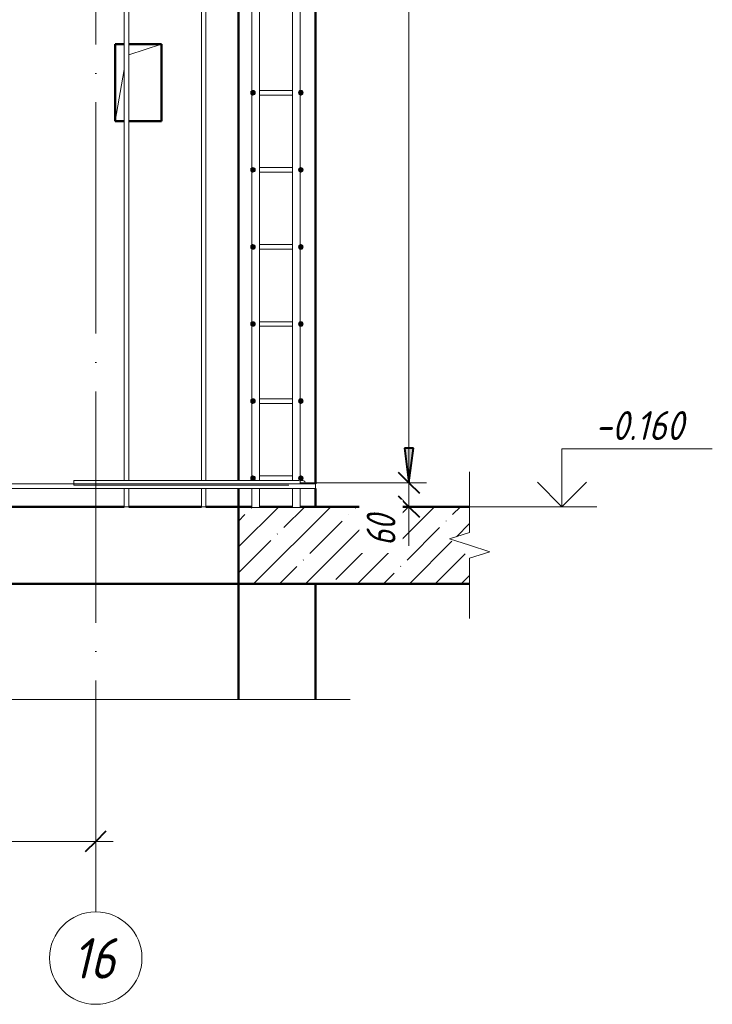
# Model space of a CAD drawing. Header units: millimetres. Extents: x -17457 to 38668, y -1477 to 6786.
# Tile 85 of 104: x 30072 to 31869, y -1451 to 1103. Entities that reach past the tile are written whole.
import ezdxf

# ---------------------------------------------------------------- set-up
doc = ezdxf.new("R2010")
doc.units = ezdxf.units.MM
doc.linetypes.add('ADSK_Линия сетки', pattern=[750, 600, -75, 0, -75])
doc.linetypes.add('ADSK_Невидимые', pattern=[150, 90, -60])
for name, color, linetype, lineweight in [('A-____-____-DIMS', 211, 'Continuous', 9), ('A-____-____-DIMS-30', 211, 'Continuous', 9), ('A-____-NOTE-TEXT', 131, 'Continuous', 20), ('A-DETL-GENF-HDLN', 90, 'ADSK_Невидимые', 20), ('A-DETL-GENF-OTLN', 92, 'Continuous', 20), ('A-DOOR-____-OTLN', 31, 'Continuous', 20), ('A-FLOR-____-MCUT', 192, 'Continuous', 50), ('A-FLOR-____-OTLN', 192, 'Continuous', 20), ('A-FLOR-____-PATT', 8, 'Continuous', 50), ('A-WALL-____-MCUT', 113, 'Continuous', 50), ('A-WALL-____-OTLN', 113, 'Continuous', 20), ('G-____-____-DIMS', 111, 'Continuous', 9), ('S-GRID-____-IDEN', 1, 'Continuous', 20), ('S-GRID-____-OTLN', 1, 'Continuous', 9), ('S-RBAR-____-MCUT', 171, 'Continuous', 20), ('S-RBAR-____-OTLN', 171, 'Continuous', 100)]:
    doc.layers.add(name, color=color, linetype=linetype, lineweight=lineweight)
doc.styles.add('GOST Common_I', font='GOST Common Italic.ttf', dxfattribs={"width": 0.9, "height": 105})
doc.styles.add('GOST Common_I_1', font='GOST Common Italic.ttf', dxfattribs={"width": 0.8, "height": 75})
doc.styles.add('GOST Common_I_2', font='GOST Common Italic.ttf', dxfattribs={"width": 0.9, "height": 75})
doc.dimstyles.new('ADSK_Для_арматуры_Основной_2_5_мм_шаг_кол-во_Стрелки_точный', dxfattribs={"dimscale": 304.8, "dimtxt": 0.247469, "dimasz": 0.295276, "dimexe": 0.147638, "dimexo": 0.000484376, "dimgap": 0.03937, "dimtad": 1, "dimdec": 0, "dimlfac": 304.8, "dimdsep": 46, "dimtxsty": 'GOST Common_I_1', "dimsah": 1, "dimcen": 0.09, "dimdle": 0.147638, "dimazin": 0, "dimtfac": 1, "dimtdec": 4, "dimtix": 1, "dimtmove": 0, "dimatfit": 3, "dimfxl": 1, "dimtvp": 1, "dimtfill": 1, "dimtolj": 1, "dimtzin": 0, "dimarcsym": 2})
doc.dimstyles.new('ADSK_Округление_5мм__Узкий_', dxfattribs={"dimscale": 304.8, "dimtxt": 0.247469, "dimasz": 0.177165, "dimexe": 0.147638, "dimexo": 0.000322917, "dimgap": 0.03937, "dimtad": 1, "dimdec": 0, "dimlfac": 304.8, "dimrnd": 5, "dimdsep": 46, "dimtxsty": 'GOST Common_I_1', "dimblk1": 'OBLIQUE', "dimblk2": 'OBLIQUE', "dimsah": 1, "dimcen": 0.09, "dimdle": 0.147638, "dimazin": 0, "dimtfac": 1, "dimtdec": 4, "dimtix": 1, "dimtmove": 1, "dimatfit": 3, "dimfxl": 1, "dimtvp": 1, "dimtfill": 1, "dimtolj": 1, "dimtzin": 0, "dimlwd": 20, "dimlwe": 20, "dimarcsym": 2})
doc.dimstyles.new('ADSK_Округление_5мм__Узкий__1', dxfattribs={"dimscale": 304.8, "dimtxt": 0.247469, "dimasz": 0.177165, "dimexe": 0.147638, "dimexo": 0.000322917, "dimgap": 0.03937, "dimtad": 1, "dimdec": 0, "dimlfac": 304.8, "dimrnd": 5, "dimdsep": 46, "dimtxsty": 'GOST Common_I_1', "dimblk1": 'OBLIQUE', "dimblk2": 'OBLIQUE', "dimsah": 1, "dimcen": 0.09, "dimdle": 0.147638, "dimazin": 0, "dimtfac": 1, "dimtdec": 4, "dimtix": 1, "dimtmove": 0, "dimatfit": 3, "dimfxl": 1, "dimtvp": 1, "dimtfill": 1, "dimtolj": 1, "dimtzin": 0, "dimlwd": 20, "dimlwe": 20, "dimarcsym": 2})

# ---------------------------------------------------------------- blocks, each defined once
blk = doc.blocks.new('ADSK_Дверь_ПроемПрямоугольный - ADSK_Дверь_ПроемПрямоугольный-1820392-КЖ1_Р_ВЭ1_Армирование_15')
at = {"layer": 'A-DETL-GENF-HDLN'}
for p, q in [((-49949.7, 840), (-49949.7, 1040)), ((-49949.7, 1040), (-49926, 1040)), ((-49914, 1040), (-49829.7, 1040)), ((-49829.7, 1040), (-49829.7, 840))]:
    blk.add_line(p, q, dxfattribs=at)
at = {"layer": 'A-DETL-GENF-OTLN'}
for p, q in [((-49914, 1011.9), (-49829.7, 1040)), ((-49949.7, 840), (-49926, 974.5))]:
    blk.add_line(p, q, dxfattribs=at)
blk = doc.blocks.new('ADSK_Обрыв_Линия - ADSK_Обрыв_линия-1072157-КЖ1_Р_ВЭ1_Армирование_15')
at = {"layer": 'A-DETL-GENF-OTLN'}
for p, q in [((-49030, 4100), (-49030, 4033)), ((-49030, 3966.2), (-49030, 3900))]:
    blk.add_line(p, q, dxfattribs=at)
blk = doc.blocks.new('ADSK_Обрыв_Линия - ADSK_Обрыв_линия-1417619-КЖ1_Р_ВЭ1_Армирование_15')
at = {"layer": 'A-DETL-GENF-OTLN'}
for p, q in [((-50548.8, -660), (-51600, -660)), ((-49430, -660), (-50482, -660))]:
    blk.add_line(p, q, dxfattribs=at)
blk = doc.blocks.new('Ось сетки - Круг_Ø8 мм-6408-КЖ1_Р_ВЭ1_Армирование_15')
at = {"layer": 'S-GRID-____-IDEN'}
for start, end in [(0, 180), (180, 360)]:
    blk.add_arc((-50000, -1331.1), 120, start, end, dxfattribs=at)
blk = doc.blocks.new('DIMBLOCK335-КЖ1_Р_ВЭ1_Армирование_15')
at = {"layer": 'A-____-____-DIMS-30', "lineweight": 40}
for p, q in [((31082, -98), (31055, -71)), ((31082, -98), (31109, -125)), ((31082, -160), (31055, -133)), ((31082, -160), (31109, -187))]:
    blk.add_line(p, q, dxfattribs=at)
at = {"layer": 'A-____-____-DIMS-30', "lineweight": 20}
for p, q in [((31082, -98), (30800.3, -98)), ((31082, -205), (31082, -98)), ((31082, -98), (31127, -98)), ((31082, -162.2), (31082, -129)), ((31082, -160), (30869.3, -160)), ((31082, -160), (31127, -160)), ((31082, -261.6), (31082, -162.2))]:
    blk.add_line(p, q, dxfattribs=at)
at = {"layer": 'A-____-____-DIMS-30', "color": 0, "lineweight": 20, "insert": (30972, -261.6), "char_height": 75, "width": 101.253, "attachment_point": 1, "rotation": 90, "line_spacing_factor": 1.022761, "style": 'GOST Common_I_1', "bg_fill": 3, "box_fill_scale": 1.25, "bg_fill_color": 256, "bg_fill_true_color": 13158600, "bg_fill_transparency": 0}
blk.add_mtext('60', dxfattribs=at)
blk = doc.blocks.new('_Oblique')
at = {"color": 0, "linetype": 'ByBlock', "lineweight": -2}
blk.add_line((-0.5, -0.5), (0.5, 0.5), dxfattribs=at)
blk = doc.blocks.new('DIMBLOCK336-КЖ1_Р_ВЭ1_Армирование_15')
at = {"layer": 'A-____-____-DIMS-30', "lineweight": 40}
for p, q in [((31082, 3702), (31055, 3729)), ((31082, 3702), (31109, 3675)), ((31082, -98), (31055, -71)), ((31082, -98), (31109, -125))]:
    blk.add_line(p, q, dxfattribs=at)
at = {"layer": 'A-____-____-DIMS-30', "lineweight": 20}
for p, q in [((31082, 3702), (30800.3, 3702)), ((31082, -98), (31082, 3702)), ((31082, 3702), (31127, 3702)), ((31082, -98), (30800.3, -98)), ((31082, -98), (31127, -98))]:
    blk.add_line(p, q, dxfattribs=at)
at = {"layer": 'A-____-____-DIMS-30', "color": 0, "lineweight": 20, "insert": (30972, 1717.6), "char_height": 75, "width": 202.507, "attachment_point": 1, "rotation": 90, "line_spacing_factor": 1.022761, "style": 'GOST Common_I_1', "bg_fill": 3, "box_fill_scale": 1.25, "bg_fill_color": 256, "bg_fill_true_color": 13158600, "bg_fill_transparency": 0}
blk.add_mtext('3800', dxfattribs=at)
blk = doc.blocks.new('Высотные отметки - Стрелка вверх-6399-КЖ1_Р_ВЭ1_Армирование_15')
at = {"layer": 'A-____-NOTE-TEXT'}
for p, q in [((-48823.4, 4050), (-48433.4, 4050)), ((-48823.4, 3900), (-48823.4, 4050)), ((-48823.4, 3900), (-48887.1, 3963.6)), ((-48823.4, 3900), (-48759.8, 3963.6)), ((-48913.4, 3900), (-48733.4, 3900))]:
    blk.add_line(p, q, dxfattribs=at)
blk = doc.blocks.new('DIMBLOCK354-КЖ1_Р_ВЭ1_Армирование_15')
at = {"layer": 'A-____-____-DIMS-30', "lineweight": 40}
for points in [[(31082, 3867), (31093.9, 3957), (31070.2, 3957)], [(31082, 3702), (31070.2, 3612), (31093.9, 3612)], [(31082, -98), (31093.9, -8), (31070.2, -8)]]:
    blk.add_hatch(color=256, dxfattribs=at).paths.add_polyline_path(points)
for p, q in [((31093.9, 3957), (31070.2, 3957)), ((31070.2, 3957), (31082, 3867)), ((31082, 3867), (31093.9, 3957)), ((31082, 3702), (31070.2, 3612)), ((31093.9, 3612), (31082, 3702)), ((31070.2, 3612), (31093.9, 3612)), ((31093.9, -8), (31070.2, -8)), ((31070.2, -8), (31082, -98)), ((31082, -98), (31093.9, -8))]:
    blk.add_line(p, q, dxfattribs=at)
at = {"layer": 'A-____-____-DIMS-30'}
for p, q in [((31082, 3867), (30846.3, 3867)), ((31082, 3867), (31127, 3867)), ((31082, 3702), (30851.3, 3702)), ((31082, -143), (31082, 3702)), ((31082, 3702), (31127, 3702)), ((31082, -98), (30851.3, -98)), ((31082, -98), (31127, -98))]:
    blk.add_line(p, q, dxfattribs=at)
at = {"layer": 'A-____-____-DIMS-30', "color": 0, "insert": (30972, 1575.7), "char_height": 75, "width": 543.086, "attachment_point": 1, "rotation": 90, "line_spacing_factor": 1.022761, "style": 'GOST Common_I_1', "bg_fill": 3, "box_fill_scale": 1.25, "bg_fill_color": 256, "bg_fill_true_color": 13158600, "bg_fill_transparency": 0}
blk.add_mtext('200x19=3800', dxfattribs=at)
blk = doc.blocks.new('_None')
blk = doc.blocks.new('DIMBLOCK360-КЖ1_Р_ВЭ1_Армирование_15')
at = {"layer": 'A-____-____-DIMS-30', "lineweight": 20}
for p, q in [((28669.3, -1028.3), (28669.3, -983.3)), ((30269.3, -1028.3), (30269.3, -983.3)), ((30314.3, -1028.3), (28624.3, -1028.3)), ((28669.3, -1028.3), (28669.3, -1036.4)), ((30269.3, -1028.3), (30269.3, -1036.4))]:
    blk.add_line(p, q, dxfattribs=at)
at = {"layer": 'A-____-____-DIMS-30', "lineweight": 40}
for p, q in [((28669.3, -1028.3), (28696.3, -1001.3)), ((30269.3, -1028.3), (30296.3, -1001.3)), ((28669.3, -1028.3), (28642.3, -1055.3)), ((30269.3, -1028.3), (30242.3, -1055.3))]:
    blk.add_line(p, q, dxfattribs=at)
at = {"layer": 'A-____-____-DIMS-30', "color": 0, "lineweight": 20, "insert": (29390.7, -918.2), "char_height": 75, "width": 188.699, "attachment_point": 1, "line_spacing_factor": 1.022761, "style": 'GOST Common_I_1', "bg_fill": 3, "box_fill_scale": 1.25, "bg_fill_color": 256, "bg_fill_true_color": 13158600, "bg_fill_transparency": 0}
blk.add_mtext('1600', dxfattribs=at)

msp = doc.modelspace()

# ---------------------------------------------------------------- hatches: boundary and pattern name
at = {"layer": 'A-FLOR-____-PATT', "lineweight": 9}
h = msp.add_hatch(dxfattribs=at)
h.set_pattern_fill('FP_3', color=256, style=0, pattern_type=2)
h.set_pattern_definition([(45, (-3575.62, 22500), (-67.35192, 67.35192), []), (45, (-3508.26, 22500), (-67.35192, 67.35192), [119.063, -23.813, 1.006, -22.807])])
h.paths.add_polyline_path([(28725.3151, -360), (28869.3143, -360), (28869.3143, -160), (28669.3143, -160), (28669.3143, -360), (28713.3151, -360)])
h.paths.add_polyline_path([(31010.4011, -360), (31239.3148, -360), (31239.3148, -293.7852), (31187.3533, -243.5), (31239.3148, -227), (31239.3148, -160), (30799.6582, -160), (30799.6582, -162.4889), (30779.6582, -162.4889), (30779.6582, -160), (30694.4401, -160), (30694.4401, -162.4889), (30674.4401, -162.4889), (30674.4401, -160), (30639.5748, -160), (30639.5748, -360)])
at = {"layer": 'S-RBAR-____-MCUT'}
h = msp.add_hatch(color=256, dxfattribs=at)
edge = h.paths.add_edge_path()
edge.add_arc((30677.3148, 914), 6, 0, 360)
for points in [[(30677.3148, 908), (30682.5109, 911), (30682.5109, 917), (30677.3148, 920), (30672.1186, 917), (30672.1186, 911)], [(30801.3148, 908), (30806.5109, 911), (30806.5109, 917), (30801.3148, 920), (30796.1186, 917), (30796.1186, 911)], [(30677.3148, 708), (30682.5109, 711), (30682.5109, 717), (30677.3148, 720), (30672.1186, 717), (30672.1186, 711)], [(30801.3148, 708), (30806.5109, 711), (30806.5109, 717), (30801.3148, 720), (30796.1186, 717), (30796.1186, 711)], [(30677.3148, 508), (30682.5109, 511), (30682.5109, 517), (30677.3148, 520), (30672.1186, 517), (30672.1186, 511)], [(30801.3148, 508), (30806.5109, 511), (30806.5109, 517), (30801.3148, 520), (30796.1186, 517), (30796.1186, 511)], [(30677.3148, 308), (30682.5109, 311), (30682.5109, 317), (30677.3148, 320), (30672.1186, 317), (30672.1186, 311)], [(30801.3148, 308), (30806.5109, 311), (30806.5109, 317), (30801.3148, 320), (30796.1186, 317), (30796.1186, 311)], [(30677.3148, 108), (30682.5109, 111), (30682.5109, 117), (30677.3148, 120), (30672.1186, 117), (30672.1186, 111)], [(30801.3148, 108), (30806.5109, 111), (30806.5109, 117), (30801.3148, 120), (30796.1186, 117), (30796.1186, 111)], [(30677.3148, -92), (30682.5109, -89), (30682.5109, -83), (30677.3148, -80), (30672.1186, -83), (30672.1186, -89)], [(30801.3148, -92), (30806.5109, -89), (30806.5109, -83), (30801.3148, -80), (30796.1186, -83), (30796.1186, -89)]]:
    msp.add_hatch(color=256, dxfattribs=at).paths.add_polyline_path(points)
h = msp.add_hatch(color=256, dxfattribs=at)
edge = h.paths.add_edge_path()
edge.add_arc((30801.3148, 914), 6, 0, 360)
h = msp.add_hatch(color=256, dxfattribs=at)
edge = h.paths.add_edge_path()
edge.add_arc((30677.3148, 714), 6, 0, 360)
h = msp.add_hatch(color=256, dxfattribs=at)
edge = h.paths.add_edge_path()
edge.add_arc((30801.3148, 714), 6, 0, 360)
h = msp.add_hatch(color=256, dxfattribs=at)
edge = h.paths.add_edge_path()
edge.add_arc((30677.3148, 514), 6, 0, 360)
h = msp.add_hatch(color=256, dxfattribs=at)
edge = h.paths.add_edge_path()
edge.add_arc((30801.3148, 514), 6, 0, 360)
h = msp.add_hatch(color=256, dxfattribs=at)
edge = h.paths.add_edge_path()
edge.add_arc((30677.3148, 314), 6, 0, 360)
h = msp.add_hatch(color=256, dxfattribs=at)
edge = h.paths.add_edge_path()
edge.add_arc((30801.3148, 314), 6, 0, 360)
h = msp.add_hatch(color=256, dxfattribs=at)
edge = h.paths.add_edge_path()
edge.add_arc((30677.3148, 114), 6, 0, 360)
h = msp.add_hatch(color=256, dxfattribs=at)
edge = h.paths.add_edge_path()
edge.add_arc((30801.3148, 114), 6, 0, 360)
h = msp.add_hatch(color=256, dxfattribs=at)
edge = h.paths.add_edge_path()
edge.add_arc((30677.3148, -86), 6, 0, 360)
h = msp.add_hatch(color=256, dxfattribs=at)
edge = h.paths.add_edge_path()
edge.add_arc((30801.3148, -86), 6, 0, 360)

# ---------------------------------------------------------------- linework, layer by layer
at = {"layer": 'A-____-NOTE-TEXT'}
for p, q in [((31239.3148, -160), (31239.3148, -70)), ((31239.3148, -227), (31187.3533, -243.5)), ((31239.3148, -260), (31187.3533, -243.5)), ((31291.3049, -276.8926), (31239.3148, -260)), ((31239.3148, -293.7852), (31291.3049, -276.8926)), ((31239.3148, -360), (31239.3148, -450)), ((30839.3148, -660), (30929.3148, -660))]:
    msp.add_line(p, q, dxfattribs=at)
at = {"layer": 'A-FLOR-____-MCUT'}
for p, q in [((30674.4401, -160), (30639.5748, -160)), ((30639.5748, -160), (30639.5748, -360)), ((31239.3148, -160), (30799.6582, -160)), ((30639.5748, -360), (31239.3148, -360))]:
    msp.add_line(p, q, dxfattribs=at)
at = {"layer": 'A-FLOR-____-OTLN'}
for p, q in [((30639.2652, -160), (30639.3148, -160)), ((30639.3148, -360), (30639.2652, -360))]:
    msp.add_line(p, q, dxfattribs=at)
at = {"layer": 'A-WALL-____-MCUT'}
for p, q in [((30839.3148, -101), (30839.3148, 3687)), ((30639.3148, 2240), (30639.3148, -92)), ((30639.3148, -113), (30639.3148, -160)), ((30839.3148, -160), (30839.3148, -113)), ((30639.3148, -160), (30639.5748, -160)), ((30694.4401, -160), (30779.6582, -160)), ((30639.3148, -360), (30639.3148, -660)), ((30639.5748, -360), (30639.3148, -360)), ((30839.3148, -660), (30839.3148, -360))]:
    msp.add_line(p, q, dxfattribs=at)
at = {"layer": 'A-WALL-____-OTLN', "lineweight": 50}
for p, q in [((30319.5748, 1040), (30343.3148, 1040)), ((30319.5748, 840), (30319.5748, 1040)), ((30355.3148, 1040), (30439.5748, 1040)), ((30439.5748, 1040), (30439.5748, 840)), ((30343.3148, 840), (30319.5748, 840)), ((30439.5748, 840), (30355.3148, 840)), ((29155.3148, -160), (30343.3148, -160)), ((30355.3148, -160), (30543.3148, -160)), ((30555.3148, -160), (30639.2652, -160)), ((30639.2652, -360), (28869.3143, -360))]:
    msp.add_line(p, q, dxfattribs=at)
at = {"layer": 'G-____-____-DIMS', "lineweight": 20}
msp.add_line((31239.3148, -160), (31478.8238, -160), dxfattribs=at)
at = {"layer": 'S-GRID-____-OTLN', "linetype": 'ADSK_Линия сетки'}
msp.add_line((30269.3143, -1211.093), (30269.3143, 4581.6031), dxfattribs=at)
at = {"layer": 'S-RBAR-____-MCUT'}
for p, q in [((30677.3148, 920), (30672.1186, 917)), ((30682.5109, 917), (30677.3148, 920)), ((30801.3148, 920), (30796.1186, 917)), ((30806.5109, 917), (30801.3148, 920)), ((30672.1186, 917), (30672.1186, 911)), ((30672.1186, 911), (30677.3148, 908)), ((30677.3148, 908), (30682.5109, 911)), ((30682.5109, 911), (30682.5109, 917)), ((30796.1186, 917), (30796.1186, 911)), ((30796.1186, 911), (30801.3148, 908)), ((30801.3148, 908), (30806.5109, 911)), ((30806.5109, 911), (30806.5109, 917)), ((30677.3148, 720), (30672.1186, 717)), ((30672.1186, 717), (30672.1186, 711)), ((30682.5109, 717), (30677.3148, 720)), ((30682.5109, 711), (30682.5109, 717)), ((30801.3148, 720), (30796.1186, 717)), ((30796.1186, 717), (30796.1186, 711)), ((30806.5109, 717), (30801.3148, 720)), ((30806.5109, 711), (30806.5109, 717)), ((30672.1186, 711), (30677.3148, 708)), ((30677.3148, 708), (30682.5109, 711)), ((30796.1186, 711), (30801.3148, 708)), ((30801.3148, 708), (30806.5109, 711)), ((30677.3148, 520), (30672.1186, 517)), ((30672.1186, 517), (30672.1186, 511)), ((30672.1186, 511), (30677.3148, 508)), ((30682.5109, 517), (30677.3148, 520)), ((30677.3148, 508), (30682.5109, 511)), ((30682.5109, 511), (30682.5109, 517)), ((30801.3148, 520), (30796.1186, 517)), ((30796.1186, 517), (30796.1186, 511)), ((30796.1186, 511), (30801.3148, 508)), ((30806.5109, 517), (30801.3148, 520)), ((30801.3148, 508), (30806.5109, 511)), ((30806.5109, 511), (30806.5109, 517)), ((30677.3148, 320), (30672.1186, 317)), ((30672.1186, 317), (30672.1186, 311)), ((30672.1186, 311), (30677.3148, 308)), ((30682.5109, 317), (30677.3148, 320)), ((30677.3148, 308), (30682.5109, 311)), ((30682.5109, 311), (30682.5109, 317)), ((30801.3148, 320), (30796.1186, 317)), ((30796.1186, 317), (30796.1186, 311)), ((30796.1186, 311), (30801.3148, 308)), ((30806.5109, 317), (30801.3148, 320)), ((30801.3148, 308), (30806.5109, 311)), ((30806.5109, 311), (30806.5109, 317)), ((30677.3148, 120), (30672.1186, 117)), ((30672.1186, 117), (30672.1186, 111)), ((30672.1186, 111), (30677.3148, 108)), ((30682.5109, 117), (30677.3148, 120)), ((30677.3148, 108), (30682.5109, 111)), ((30682.5109, 111), (30682.5109, 117)), ((30801.3148, 120), (30796.1186, 117)), ((30796.1186, 117), (30796.1186, 111)), ((30796.1186, 111), (30801.3148, 108)), ((30806.5109, 117), (30801.3148, 120)), ((30801.3148, 108), (30806.5109, 111)), ((30806.5109, 111), (30806.5109, 117)), ((30677.3148, -80), (30672.1186, -83)), ((30672.1186, -83), (30672.1186, -89)), ((30672.1186, -89), (30677.3148, -92)), ((30682.5109, -83), (30677.3148, -80)), ((30677.3148, -92), (30682.5109, -89)), ((30682.5109, -89), (30682.5109, -83)), ((30801.3148, -80), (30796.1186, -83)), ((30796.1186, -83), (30796.1186, -89)), ((30796.1186, -89), (30801.3148, -92)), ((30806.5109, -83), (30801.3148, -80)), ((30801.3148, -92), (30806.5109, -89)), ((30806.5109, -89), (30806.5109, -83))]:
    msp.add_line(p, q, dxfattribs=at)
for centre in [(30677.3148, 914), (30801.3148, 914), (30677.3148, 714), (30801.3148, 714), (30677.3148, 514), (30801.3148, 514), (30677.3148, 314), (30801.3148, 314), (30677.3148, 114), (30801.3148, 114), (30677.3148, -86), (30801.3148, -86)]:
    msp.add_circle(centre, 6, dxfattribs=at)
at = {"layer": 'S-RBAR-____-OTLN', "lineweight": 20}
for p, q in [((30343.3148, -92), (30343.3148, 3687)), ((30355.3148, -92), (30355.3148, 3687)), ((30543.3148, -92), (30543.3148, 3687)), ((30555.3148, -92), (30555.3148, 3687)), ((30674.4401, -92), (30674.4401, 3687)), ((30694.4401, -92), (30694.4401, 3687)), ((30779.6582, -92), (30779.6582, 3687)), ((30799.6582, -101), (30799.6582, 3687)), ((30694.3659, 920), (30713.3148, 920)), ((30713.3148, 920), (30765.3148, 920)), ((30765.3148, 920), (30779.7751, 920)), ((30799.7796, 920), (30801.3148, 920)), ((30694.3659, 908), (30713.3148, 908)), ((30713.3148, 908), (30765.3148, 908)), ((30765.3148, 908), (30779.7751, 908)), ((30799.7796, 908), (30801.3148, 908)), ((30694.3659, 720), (30713.3148, 720)), ((30713.3148, 720), (30765.3148, 720)), ((30765.3148, 720), (30779.7751, 720)), ((30799.7796, 720), (30801.3148, 720)), ((30694.3659, 708), (30713.3148, 708)), ((30713.3148, 708), (30765.3148, 708)), ((30765.3148, 708), (30779.7751, 708)), ((30799.7796, 708), (30801.3148, 708)), ((30694.3659, 520), (30713.3148, 520)), ((30713.3148, 520), (30765.3148, 520)), ((30765.3148, 520), (30779.7751, 520)), ((30799.7796, 520), (30801.3148, 520)), ((30694.3659, 508), (30713.3148, 508)), ((30713.3148, 508), (30765.3148, 508)), ((30765.3148, 508), (30779.7751, 508)), ((30799.7796, 508), (30801.3148, 508)), ((30694.3659, 320), (30713.3148, 320)), ((30694.3659, 308), (30713.3148, 308)), ((30713.3148, 320), (30765.3148, 320)), ((30713.3148, 308), (30765.3148, 308)), ((30765.3148, 320), (30779.7751, 320)), ((30765.3148, 308), (30779.7751, 308)), ((30799.7796, 320), (30801.3148, 320)), ((30799.7796, 308), (30801.3148, 308)), ((30694.3659, 120), (30713.3148, 120)), ((30694.3659, 108), (30713.3148, 108)), ((30713.3148, 120), (30765.3148, 120)), ((30713.3148, 108), (30765.3148, 108)), ((30765.3148, 120), (30779.7751, 120)), ((30765.3148, 108), (30779.7751, 108)), ((30799.7796, 120), (30801.3148, 120)), ((30799.7796, 108), (30801.3148, 108)), ((28689.3152, -101), (30839.3148, -101)), ((30212.3148, -92), (30770.3148, -92)), ((30212.3148, -104), (30212.3148, -92)), ((30694.3659, -80), (30713.3148, -80)), ((30713.3148, -80), (30765.3148, -80)), ((30765.3148, -80), (30779.7751, -80)), ((30797.0381, -92), (30770.3148, -92)), ((30799.7796, -80), (30801.3148, -80)), ((30806.3148, -92), (30799.8736, -92)), ((30839.3148, -113), (30839.3148, -101)), ((28689.3152, -113), (30839.3148, -113)), ((30212.3148, -104), (30770.3148, -104)), ((30343.3148, -160), (30343.3148, -113)), ((30355.3148, -160), (30355.3148, -113)), ((30543.3148, -160), (30543.3148, -113)), ((30555.3148, -160), (30555.3148, -113)), ((30674.4401, -162.4889), (30674.4401, -113)), ((30694.4401, -162.4889), (30694.4401, -113)), ((30779.6582, -162.4889), (30779.6582, -113)), ((30799.6582, -162.4889), (30799.6582, -113)), ((30355.3148, -160), (30343.3148, -160)), ((30555.3148, -160), (30543.3148, -160)), ((30694.4401, -162.4889), (30674.4401, -162.4889)), ((30799.6582, -162.4889), (30779.6582, -162.4889))]:
    msp.add_line(p, q, dxfattribs=at)
for centre, start, end in [((30801.3148, 914), 270, 90), ((30677.3148, 914), 120, 240), ((30677.3148, 714), 120, 240), ((30801.3148, 714), 270, 90), ((30677.3148, 514), 120, 240), ((30801.3148, 514), 270, 90), ((30677.3148, 314), 120, 240), ((30801.3148, 314), 270, 90), ((30677.3148, 114), 120, 240), ((30801.3148, 114), 270, 90), ((30677.3148, -86), 120, 240), ((30801.3148, -86), 271.7088632, 90), ((30806.3148, -98), 330, 90)]:
    msp.add_arc(centre, 6, start, end, dxfattribs=at)

# ---------------------------------------------------------------- block references
at = {"layer": 'A-____-NOTE-TEXT'}
msp.add_blockref('Высотные отметки - Стрелка вверх-6399-КЖ1_Р_ВЭ1_Армирование_15', (80302.2673, -4060), dxfattribs=at)
at = {"layer": 'A-DETL-GENF-OTLN'}
for name, p in [('ADSK_Обрыв_Линия - ADSK_Обрыв_линия-1072157-КЖ1_Р_ВЭ1_Армирование_15', (80269.3143, -4260)), ('ADSK_Обрыв_Линия - ADSK_Обрыв_линия-1417619-КЖ1_Р_ВЭ1_Армирование_15', (80269.3143, 0))]:
    msp.add_blockref(name, p, dxfattribs=at)
at = {"layer": 'A-DOOR-____-OTLN'}
msp.add_blockref('ADSK_Дверь_ПроемПрямоугольный - ADSK_Дверь_ПроемПрямоугольный-1820392-КЖ1_Р_ВЭ1_Армирование_15', (80269.3143, 0), dxfattribs=at)
at = {"layer": 'S-GRID-____-IDEN'}
msp.add_blockref('Ось сетки - Круг_Ø8 мм-6408-КЖ1_Р_ВЭ1_Армирование_15', (80269.3143, 0), dxfattribs=at)

# ---------------------------------------------------------------- texts
at = {"layer": 'G-____-____-DIMS', "lineweight": 20, "insert": (31564.7466, 88.0121), "char_height": 75, "width": 297.785301, "attachment_point": 1, "line_spacing_factor": 1.022761, "style": 'GOST Common_I_2', "bg_fill": 3, "box_fill_scale": 1.25, "bg_fill_color": 256, "bg_fill_true_color": 13158600, "bg_fill_transparency": 0}
msp.add_mtext('-0.160', dxfattribs=at)
at = {"layer": 'S-GRID-____-IDEN', "lineweight": 9, "insert": (30209.2601, -1279.333), "char_height": 105, "width": 145.025269, "attachment_point": 1, "style": 'GOST Common_I'}
msp.add_mtext('16', dxfattribs=at)

# ---------------------------------------------------------------- next in the draw order: dimensions: what is measured, and where the dimension line sits
at = {"layer": 'A-____-____-DIMS', "lineweight": 20}
dim = msp.add_linear_dim(base=(31082.0386, -98), p1=(30839.3148, -160), p2=(30770.3148, -98), angle=90, dimstyle='ADSK_Округление_5мм__Узкий_', override={"dimpost": '<>', "dimfxl": 92.763139}, dxfattribs=at)
dim.commit()
dim.dimension.update_dxf_attribs({"geometry": 'DIMBLOCK335-КЖ1_Р_ВЭ1_Армирование_15', "text_midpoint": (31022.0265, -210.9622), "dimtype": 160, "text_rotation": 90})
dim = msp.add_linear_dim(base=(28669.3143, -1028.2582), p1=(30269.3143, -1066.4419), p2=(28669.3143, -1066.4419), angle=0, dimstyle='ADSK_Округление_5мм__Узкий__1', override={"dimpost": '<>', "dimfxl": 1600}, dxfattribs=at)
dim.commit()
dim.dimension.update_dxf_attribs({"geometry": 'DIMBLOCK360-КЖ1_Р_ВЭ1_Армирование_15', "text_midpoint": (29469.3143, -978.2752)})

# ---------------------------------------------------------------- next in the draw order: dimensions: what is measured, and where the dimension line sits
dim = msp.add_linear_dim(base=(31082.0386, 3702), p1=(30770.3148, -98), p2=(30770.3148, 3702), angle=90, dimstyle='ADSK_Округление_5мм__Узкий__1', override={"dimpost": '<>', "dimfxl": 3800}, dxfattribs=at)
dim.commit()
dim.dimension.update_dxf_attribs({"geometry": 'DIMBLOCK336-КЖ1_Р_ВЭ1_Армирование_15', "text_midpoint": (31032.5386, 1802)})

# ---------------------------------------------------------------- next in the draw order: dimensions: what is measured, and where the dimension line sits
at = {"layer": 'A-____-____-DIMS'}
dim = msp.add_linear_dim(base=(31082.0386, 3702), p1=(30806.3148, -98), p2=(30806.3148, 3702), angle=90, text='200x19=3800', dimstyle='ADSK_Для_арматуры_Основной_2_5_мм_шаг_кол-во_Стрелки_точный', override={"dimpost": '<>', "dimblk1": 'None', "dimblk2": 'None', "dimsah": 1, "dimfxl": 3800}, dxfattribs=at)
dim.commit()
dim.dimension.update_dxf_attribs({"geometry": 'DIMBLOCK354-КЖ1_Р_ВЭ1_Армирование_15', "text_midpoint": (31032.5386, 1802)})

doc.saveas('drawing.dxf')
